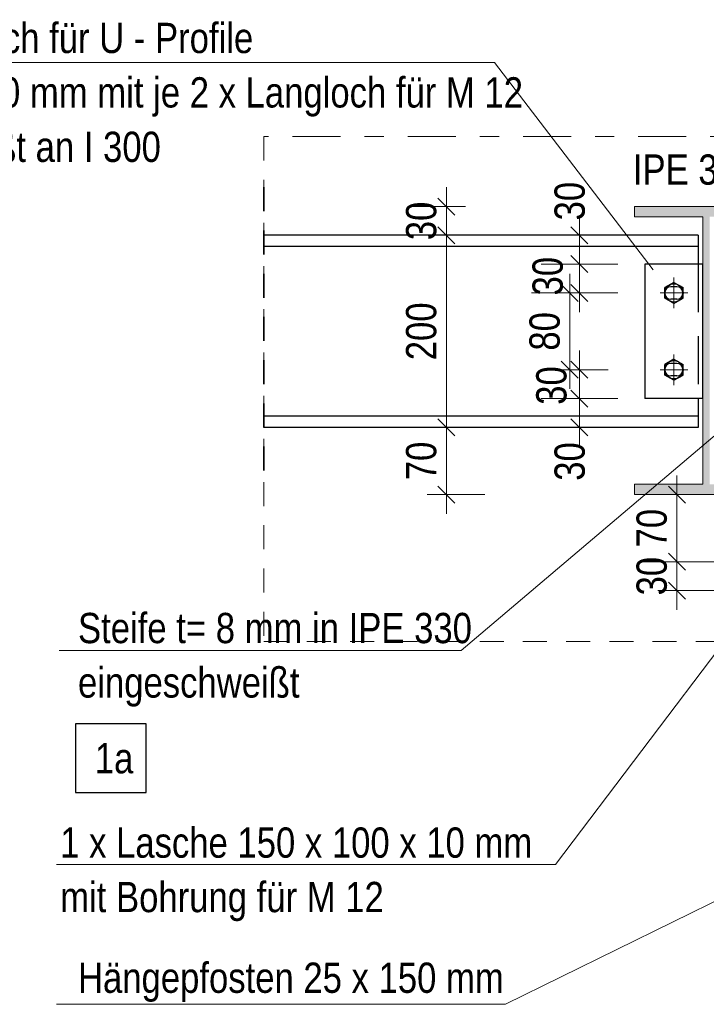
# Model space of a CAD drawing. Header units: millimetres. Extents: x 0 to 91, y -53.4 to 42.
# Tile 173 of 180: x 51.8 to 55.4, y 7.8 to 12.9. Entities that reach past the tile are written whole.
import ezdxf

# ---------------------------------------------------------------- set-up
doc = ezdxf.new("R2010")
doc.units = ezdxf.units.MM
for name, pattern in [('DASHDOT', [1, 0.5, -0.25, 0, -0.25]), ('HIDDEN', [0.375, 0.25, -0.125]), ('HIDDENX2', [0.75, 0.5, -0.25])]:
    doc.linetypes.add(name, pattern=pattern)
for name, color, linetype, lineweight in [('Achsen', 7, 'Continuous', 20), ('Schraffuren', 7, 'Continuous', 20), ('Text', 7, 'Continuous', 20)]:
    doc.layers.add(name, color=color, linetype=linetype, lineweight=lineweight)
doc.styles.add('Arial Narrow', font='ARIALN.TTF')
doc.dimstyles.new('Arch_Strakon_dimstyle', dxfattribs={"dimtxt": 1, "dimasz": 1, "dimexe": 1.25, "dimexo": 0.0625, "dimgap": 1, "dimtad": 0, "dimdec": 5, "dimzin": 12, "dimdsep": 46, "dimtxsty": 'Arial Narrow', "dimblk": 'Arrowhead_Tick', "dimsah": 1, "dimcen": 0, "dimse1": 1, "dimse2": 1, "dimclrd": 6, "dimclrt": 2, "dimazin": 0, "dimtfac": 1, "dimtdec": 4, "dimtmove": 0, "dimatfit": 3, "dimldrblk": 'NONE', "dimfxl": 1, "dimtvp": 1, "dimtolj": 1, "dimtzin": 0, "dimlwd": 13, "dimarcsym": 2})

# ---------------------------------------------------------------- blocks, each defined once
blk = doc.blocks.new('Arrowhead_Tick')
at = {"color": 0, "linetype": 'Continuous', "lineweight": -2}
for p, q in [((0, 20), (0, -10)), ((-1, 0), (0, 0)), ((10, 0), (0, 0))]:
    blk.add_line(p, q, dxfattribs=at)
at = {"color": 2, "linetype": 'Continuous', "lineweight": 35}
blk.add_line((4.42, 4.42), (-4.42, -4.42), dxfattribs=at)
blk = doc.blocks.new('*D789')
at = {"color": 6, "linetype": 'Continuous', "lineweight": 13}
blk.add_line((55.2677, 9.9275), (55.2677, 10.0575), dxfattribs=at)
at = {"layer": 'Defpoints', "color": 0}
for p in [(55.2677, 10.0675), (55.6564, 10.0675), (55.6564, 9.9175)]:
    blk.add_point(p, dxfattribs=at)
at = {"color": 6, "lineweight": 13, "xscale": 0.01, "yscale": 0.01, "zscale": 0.01}
for p, rotation in [((55.2677, 10.0675), 90), ((55.2677, 9.9175), 270)]:
    blk.add_blockref('Arrowhead_Tick', p, dxfattribs=dict(at, rotation=rotation))
at = {"color": 2, "lineweight": 35, "insert": (55.1373, 9.9925), "char_height": 0.1575, "attachment_point": 5, "rotation": 90, "style": 'Arial Narrow'}
blk.add_mtext('\\A1;30', dxfattribs=at)
blk = doc.blocks.new('_None')
blk = doc.blocks.new('*D790')
at = {"color": 6, "linetype": 'Continuous', "lineweight": 13}
blk.add_line((55.2677, 10.0775), (55.2677, 10.4075), dxfattribs=at)
at = {"layer": 'Defpoints', "color": 0}
for p in [(55.2677, 10.4175), (55.6564, 10.4175), (55.6564, 10.0675)]:
    blk.add_point(p, dxfattribs=at)
at = {"color": 6, "lineweight": 13, "xscale": 0.01, "yscale": 0.01, "zscale": 0.01}
for p, rotation in [((55.2677, 10.4175), 90), ((55.2677, 10.0675), 270)]:
    blk.add_blockref('Arrowhead_Tick', p, dxfattribs=dict(at, rotation=rotation))
at = {"color": 2, "lineweight": 35, "insert": (55.1373, 10.2425), "char_height": 0.1575, "attachment_point": 5, "rotation": 90, "style": 'Arial Narrow'}
blk.add_mtext('\\A1;70', dxfattribs=at)
blk = doc.blocks.new('*D791')
at = {"color": 6, "linetype": 'Continuous', "lineweight": 13}
blk.add_line((54.0677, 10.4275), (54.0677, 10.7575), dxfattribs=at)
at = {"layer": 'Defpoints', "color": 0}
for p in [(53.1164, 10.7675), (54.0677, 10.7675), (55.0463, 10.4175)]:
    blk.add_point(p, dxfattribs=at)
at = {"color": 6, "lineweight": 13, "xscale": 0.01, "yscale": 0.01, "zscale": 0.01}
for p, rotation in [((54.0677, 10.7675), 90), ((54.0677, 10.4175), 270)]:
    blk.add_blockref('Arrowhead_Tick', p, dxfattribs=dict(at, rotation=rotation))
at = {"color": 2, "lineweight": 35, "insert": (53.9373, 10.5925), "char_height": 0.1575, "attachment_point": 5, "rotation": 90, "style": 'Arial Narrow'}
blk.add_mtext('\\A1;70', dxfattribs=at)
blk = doc.blocks.new('*D792')
at = {"color": 6, "linetype": 'Continuous', "lineweight": 13}
blk.add_line((54.0677, 10.7775), (54.0677, 11.7575), dxfattribs=at)
at = {"layer": 'Defpoints', "color": 0}
for p in [(53.1164, 11.7675), (54.0677, 11.7675), (53.1164, 10.7675)]:
    blk.add_point(p, dxfattribs=at)
at = {"color": 6, "lineweight": 13, "xscale": 0.01, "yscale": 0.01, "zscale": 0.01}
for p, rotation in [((54.0677, 11.7675), 90), ((54.0677, 10.7675), 270)]:
    blk.add_blockref('Arrowhead_Tick', p, dxfattribs=dict(at, rotation=rotation))
at = {"color": 2, "lineweight": 35, "insert": (53.9373, 11.2675), "char_height": 0.1575, "attachment_point": 5, "rotation": 90, "style": 'Arial Narrow'}
blk.add_mtext('\\A1;200', dxfattribs=at)
blk = doc.blocks.new('*D793')
at = {"color": 6, "linetype": 'Continuous', "lineweight": 13}
blk.add_line((54.0677, 11.7775), (54.0677, 11.9075), dxfattribs=at)
at = {"layer": 'Defpoints', "color": 0}
for p in [(54.0677, 11.9175), (55.0463, 11.9175), (53.1164, 11.7675)]:
    blk.add_point(p, dxfattribs=at)
at = {"color": 6, "lineweight": 13, "xscale": 0.01, "yscale": 0.01, "zscale": 0.01}
for p, rotation in [((54.0677, 11.9175), 90), ((54.0677, 11.7675), 270)]:
    blk.add_blockref('Arrowhead_Tick', p, dxfattribs=dict(at, rotation=rotation))
at = {"color": 2, "lineweight": 35, "insert": (53.9373, 11.8425), "char_height": 0.1575, "attachment_point": 5, "rotation": 90, "style": 'Arial Narrow'}
blk.add_mtext('\\A1;30', dxfattribs=at)
blk = doc.blocks.new('*D794')
at = {"color": 6, "linetype": 'Continuous', "lineweight": 13}
blk.add_line((54.7603, 10.7775), (54.7603, 10.9075), dxfattribs=at)
at = {"layer": 'Defpoints', "color": 0}
for p in [(54.7603, 10.9175), (55.1016, 10.9175), (55.3786, 10.7675)]:
    blk.add_point(p, dxfattribs=at)
at = {"color": 6, "lineweight": 13, "xscale": 0.01, "yscale": 0.01, "zscale": 0.01}
for p, rotation in [((54.7603, 10.9175), 90), ((54.7603, 10.7675), 270)]:
    blk.add_blockref('Arrowhead_Tick', p, dxfattribs=dict(at, rotation=rotation))
at = {"color": 2, "lineweight": 35, "insert": (54.7103, 10.5896), "char_height": 0.1575, "attachment_point": 5, "rotation": 90, "style": 'Arial Narrow'}
blk.add_mtext('\\A1;30', dxfattribs=at)
blk = doc.blocks.new('*D795')
at = {"color": 6, "linetype": 'Continuous', "lineweight": 13}
blk.add_line((54.7603, 10.9275), (54.7603, 11.0575), dxfattribs=at)
at = {"layer": 'Defpoints', "color": 0}
for p in [(54.7603, 11.0675), (55.2041, 11.0675), (55.1016, 10.9175)]:
    blk.add_point(p, dxfattribs=at)
at = {"color": 6, "lineweight": 13, "xscale": 0.01, "yscale": 0.01, "zscale": 0.01}
for p, rotation in [((54.7603, 11.0675), 90), ((54.7603, 10.9175), 270)]:
    blk.add_blockref('Arrowhead_Tick', p, dxfattribs=dict(at, rotation=rotation))
at = {"color": 2, "lineweight": 35, "insert": (54.6151, 10.9853), "char_height": 0.1575, "attachment_point": 5, "rotation": 90, "style": 'Arial Narrow'}
blk.add_mtext('\\A1;30', dxfattribs=at)
blk = doc.blocks.new('*D796')
at = {"color": 6, "linetype": 'Continuous', "lineweight": 13}
blk.add_line((54.7103, 11.0775), (54.7103, 11.4575), dxfattribs=at)
at = {"layer": 'Defpoints', "color": 0}
for p in [(54.7103, 11.4675), (55.2041, 11.4675), (55.2041, 11.0675)]:
    blk.add_point(p, dxfattribs=at)
at = {"color": 6, "lineweight": 13, "xscale": 0.01, "yscale": 0.01, "zscale": 0.01}
for p, rotation in [((54.7103, 11.4675), 90), ((54.7103, 11.0675), 270)]:
    blk.add_blockref('Arrowhead_Tick', p, dxfattribs=dict(at, rotation=rotation))
at = {"color": 2, "lineweight": 35, "insert": (54.5799, 11.2675), "char_height": 0.1575, "attachment_point": 5, "rotation": 90, "style": 'Arial Narrow'}
blk.add_mtext('\\A1;80', dxfattribs=at)
blk = doc.blocks.new('*D797')
at = {"color": 6, "linetype": 'Continuous', "lineweight": 13}
blk.add_line((54.7603, 11.4775), (54.7603, 11.6075), dxfattribs=at)
at = {"layer": 'Defpoints', "color": 0}
for p in [(54.7603, 11.6175), (55.1016, 11.6175), (55.2041, 11.4675)]:
    blk.add_point(p, dxfattribs=at)
at = {"color": 6, "lineweight": 13, "xscale": 0.01, "yscale": 0.01, "zscale": 0.01}
for p, rotation in [((54.7603, 11.6175), 90), ((54.7603, 11.4675), 270)]:
    blk.add_blockref('Arrowhead_Tick', p, dxfattribs=dict(at, rotation=rotation))
at = {"color": 2, "lineweight": 35, "insert": (54.5958, 11.5547), "char_height": 0.1575, "attachment_point": 5, "rotation": 90, "style": 'Arial Narrow'}
blk.add_mtext('\\A1;30', dxfattribs=at)
blk = doc.blocks.new('*D798')
at = {"color": 6, "linetype": 'Continuous', "lineweight": 13}
blk.add_line((54.7603, 11.6275), (54.7603, 11.7575), dxfattribs=at)
at = {"layer": 'Defpoints', "color": 0}
for p in [(54.7603, 11.7675), (55.3786, 11.7675), (55.1016, 11.6175)]:
    blk.add_point(p, dxfattribs=at)
at = {"color": 6, "lineweight": 13, "xscale": 0.01, "yscale": 0.01, "zscale": 0.01}
for p, rotation in [((54.7603, 11.7675), 90), ((54.7603, 11.6175), 270)]:
    blk.add_blockref('Arrowhead_Tick', p, dxfattribs=dict(at, rotation=rotation))
at = {"color": 2, "lineweight": 35, "insert": (54.7103, 11.9455), "char_height": 0.1575, "attachment_point": 5, "rotation": 90, "style": 'Arial Narrow'}
blk.add_mtext('\\A1;30', dxfattribs=at)

msp = doc.modelspace()

# ---------------------------------------------------------------- hatches: boundary and pattern name
at = {"layer": 'Schraffuren', "lineweight": 13, "true_color": 0x4682b4}
msp.add_hatch(color=145, dxfattribs=at).paths.add_polyline_path([(55.0463064, 10.417526), (55.7963064, 10.417526), (55.7963064, 10.471026), (55.4390564, 10.471026), (55.4390564, 11.864026), (55.7963064, 11.864026), (55.7963064, 11.917526), (55.0463064, 11.917526), (55.0463064, 11.864026), (55.4035564, 11.864026), (55.4035564, 10.471026), (55.0463064, 10.471026)])

# ---------------------------------------------------------------- linework, layer by layer
at = {"color": 5, "linetype": 'Continuous', "lineweight": 18}
for p, q in [((54.3188598, 12.6671097), (50.9583404, 12.6671097)), ((54.3188598, 12.6671097), (55.1443477, 11.5880112)), ((54.1438228, 9.605943), (55.5796438, 10.8237828)), ((54.6359287, 8.4911875), (55.6954982, 9.8929097)), ((54.1438228, 9.605943), (52.0516427, 9.605943)), ((54.6359287, 8.4911875), (52.0382176, 8.4911875)), ((55.7484518, 8.4382134), (54.3757758, 7.7627335)), ((54.3757758, 7.7627335), (52.0382176, 7.7627335))]:
    msp.add_line(p, q, dxfattribs=at)
at = {"color": 9, "linetype": 'DASHDOT', "lineweight": 0, "ltscale": 0.5}
msp.add_line((58.9168191, 12.2823015), (53.1164477, 12.2823015), dxfattribs=at)
at = {"color": 9, "linetype": 'HIDDEN', "lineweight": 0, "ltscale": 0.5}
for p, q in [((53.1164477, 12.2823015), (53.1164477, 9.6524678)), ((53.1164477, 9.6524678), (58.9168191, 9.6524678))]:
    msp.add_line(p, q, dxfattribs=at)
at = {"color": 2, "linetype": 'HIDDEN', "lineweight": 35, "ltscale": 0.5}
msp.add_line((53.1164477, 12.017526), (53.1164477, 10.517526), dxfattribs=at)
at = {"color": 3, "linetype": 'Continuous', "lineweight": 25}
for p, q in [((55.3785564, 11.7675201), (53.1164477, 11.7675201)), ((55.3785564, 11.767526), (55.3785564, 11.710026)), ((55.3785564, 11.710026), (53.1164477, 11.710026)), ((55.3785564, 11.710026), (55.3785564, 11.617526)), ((55.4016495, 11.617526), (55.1016495, 11.617526)), ((55.1016495, 11.617526), (55.1016495, 10.917526)), ((55.4016495, 11.617526), (55.4016495, 10.917526)), ((55.2525564, 11.5223743), (55.2050564, 11.4949501)), ((55.2050564, 11.4401018), (55.2050564, 11.4949501)), ((55.2666495, 11.500026), (55.2366495, 11.500026)), ((55.2525564, 11.5223743), (55.3000564, 11.4949501)), ((55.3000564, 11.4401018), (55.3000564, 11.4949501)), ((55.2525564, 11.4126777), (55.2050564, 11.4401018)), ((55.2666495, 11.435026), (55.2366495, 11.435026)), ((55.2525564, 11.4126777), (55.3000564, 11.4401018)), ((55.2525564, 11.1223743), (55.2050564, 11.0949501)), ((55.2050564, 11.0401018), (55.2050564, 11.0949501)), ((55.2666495, 11.100026), (55.2366495, 11.100026)), ((55.2525564, 11.1223743), (55.3000564, 11.0949501)), ((55.3000564, 11.0401018), (55.3000564, 11.0949501)), ((55.2525564, 11.0126777), (55.2050564, 11.0401018)), ((55.2666495, 11.035026), (55.2366495, 11.035026)), ((55.2525564, 11.0126777), (55.3000564, 11.0401018)), ((55.4016495, 10.917526), (55.1016495, 10.917526)), ((55.3785564, 10.917526), (55.3785564, 10.825026)), ((55.3785564, 10.825026), (53.1164477, 10.825026)), ((55.3785564, 10.825026), (55.3785564, 10.767526)), ((55.3785564, 10.767526), (53.1164477, 10.767526))]:
    msp.add_line(p, q, dxfattribs=at)
at = {"color": 3, "linetype": 'HIDDENX2', "lineweight": 25, "ltscale": 0.5}
msp.add_line((55.3785564, 11.617526), (55.3785564, 10.917526), dxfattribs=at)
at = {"color": 5, "linetype": 'DASHDOT', "lineweight": 18, "ltscale": 0.5}
for p, q in [((55.2525564, 11.5473743), (55.2525564, 11.3876777)), ((55.1800564, 11.467526), (55.3250564, 11.467526)), ((55.2525564, 11.1473743), (55.2525564, 10.9876777)), ((55.1800564, 11.067526), (55.3250564, 11.067526))]:
    msp.add_line(p, q, dxfattribs=at)
at = {"color": 3, "linetype": 'Continuous', "lineweight": 25}
for centre in [(55.2525564, 11.467526), (55.2525564, 11.067526)]:
    msp.add_circle(centre, 0.0475, dxfattribs=at)
for centre, start, end in [((55.2366495, 11.467526), 90, 270), ((55.2666495, 11.467526), 270, 90), ((55.2366495, 11.067526), 90, 270), ((55.2666495, 11.067526), 270, 90)]:
    msp.add_arc(centre, 0.0325, start, end, dxfattribs=at)
at = {"layer": 'Achsen', "color": 3, "linetype": 'Continuous', "lineweight": 25}
for p, q in [((52.5053775, 9.2232218), (52.137412, 9.2232218)), ((52.137412, 9.2232218), (52.137412, 8.8657218)), ((52.5053775, 8.8657218), (52.5053775, 9.2232218)), ((52.137412, 8.8657218), (52.5053775, 8.8657218))]:
    msp.add_line(p, q, dxfattribs=at)
at = {"layer": 'Text', "color": 5, "linetype": 'Continuous', "lineweight": 18}
for p, q in [((55.7963064, 11.917526), (55.0463064, 11.917526)), ((55.0463064, 11.917526), (55.0463064, 11.864026)), ((55.4035564, 11.864026), (55.0463064, 11.864026)), ((55.4035564, 11.864026), (55.4035564, 10.471026)), ((55.4035564, 10.471026), (55.0463064, 10.471026)), ((55.0463064, 10.471026), (55.0463064, 10.417526)), ((55.7963064, 10.417526), (55.0463064, 10.417526))]:
    msp.add_line(p, q, dxfattribs=at)

# ---------------------------------------------------------------- texts
at = {"color": 2, "lineweight": 35, "style": 'Arial Narrow'}
for s, p in [('Anschlußblech für U - Profile', (50.7658519, 12.7166861)), ('140 x 60 x 10 mm mit je 2 x Langloch für M 12', (50.7658519, 12.4331861)), ('angeschweißt an I 300', (50.7658519, 12.1496861)), ('IPE 300', (55.0385692, 12.0313023)), ('Steife t= 8 mm in IPE 330', (52.149718, 9.6435566)), ('eingeschweißt', (52.149718, 9.3600566)), ('1 x Lasche 150 x 100 x 10 mm', (52.0570097, 8.5261923)), ('mit Bohrung für M 12', (52.0570097, 8.2426923)), ('Hängepfosten 25 x 150 mm', (52.149718, 7.8224234))]:
    msp.add_text(s, height=0.1575, dxfattribs=at).set_placement(p)
at = {"layer": 'Achsen', "color": 2, "lineweight": 35, "style": 'Arial Narrow'}
msp.add_text('1a', height=0.1575, dxfattribs=at).set_placement((52.237412, 8.9657218))

# ---------------------------------------------------------------- dimensions: what is measured, and where the dimension line sits
at = {"lineweight": 35}
for base, p1, p2, text, override, picture, middle in [((54.7602948, 11.767526), (55.1016495, 11.617526), (55.3785564, 11.767526), '30', {"dimscale": 0.01, "dimtxt": 15.75, "dimasz": 1, "dimgap": 5, "dimtad": 1, "dimjust": 4, "dimtih": 0, "dimtoh": 0, "dimdec": 6, "dimdsep": 46, "dimtxsty": 'Arial Narrow', "dimclrd": 6, "dimclrt": 2, "dimtix": 0, "dimtofl": 255, "dimtmove": 2, "dimatfit": 2, "dimfxl": 0, "dimfxlon": 0, "dimtvp": 31.746032, "dimlwd": 13}, '*D798', (54.7102948, 11.945501)), ((54.0677326, 11.917526), (53.1164477, 11.7675201), (55.0463064, 11.917526), '30', {"dimscale": 0.01, "dimtxt": 15.75, "dimasz": 1, "dimgap": 5, "dimtad": 1, "dimjust": 0, "dimtih": 0, "dimtoh": 0, "dimdec": 6, "dimdsep": 46, "dimtxsty": 'Arial Narrow', "dimclrd": 6, "dimclrt": 2, "dimtix": 1, "dimtofl": 255, "dimtmove": 0, "dimatfit": 2, "dimfxl": 0, "dimfxlon": 0, "dimtvp": 31.746032, "dimlwd": 13}, '*D793', (54.0677326, 11.8425231)), ((54.0677326, 11.7675201), (53.1164477, 10.767526), (53.1164477, 11.7675201), '200', {"dimscale": 0.01, "dimtxt": 15.75, "dimasz": 1, "dimgap": 5, "dimtad": 1, "dimjust": 0, "dimtih": 0, "dimtoh": 0, "dimdec": 6, "dimdsep": 46, "dimtxsty": 'Arial Narrow', "dimclrd": 6, "dimclrt": 2, "dimtix": 1, "dimtofl": 255, "dimtmove": 0, "dimatfit": 2, "dimfxl": 0, "dimfxlon": 0, "dimtvp": 31.746032, "dimlwd": 13}, '*D792', (54.0677326, 11.2675231)), ((54.7602948, 11.617526), (55.2041495, 11.467526), (55.1016495, 11.617526), '30', {"dimscale": 0.01, "dimtxt": 15.75, "dimasz": 1, "dimgap": 5, "dimtad": 0, "dimjust": 0, "dimtih": 0, "dimtoh": 0, "dimdec": 6, "dimdsep": 46, "dimtxsty": 'Arial Narrow', "dimclrd": 6, "dimclrt": 2, "dimtix": 0, "dimtofl": 255, "dimtmove": 2, "dimatfit": 2, "dimfxl": 0, "dimfxlon": 0, "dimtvp": 31.746032, "dimlwd": 13}, '*D797', (54.5957819, 11.554656)), ((54.7102948, 11.467526), (55.2041495, 11.067526), (55.2041495, 11.467526), '80', {"dimscale": 0.01, "dimtxt": 15.75, "dimasz": 1, "dimgap": 5, "dimtad": 1, "dimjust": 0, "dimtih": 0, "dimtoh": 0, "dimdec": 6, "dimdsep": 46, "dimtxsty": 'Arial Narrow', "dimclrd": 6, "dimclrt": 2, "dimtix": 1, "dimtofl": 255, "dimtmove": 0, "dimatfit": 2, "dimfxl": 0, "dimfxlon": 0, "dimtvp": 31.746032, "dimlwd": 13}, '*D796', (54.7102948, 11.267526)), ((54.7602948, 11.067526), (55.1016495, 10.917526), (55.2041495, 11.067526), '30', {"dimscale": 0.01, "dimtxt": 15.75, "dimasz": 1, "dimgap": 5, "dimtad": 0, "dimjust": 0, "dimtih": 0, "dimtoh": 0, "dimdec": 6, "dimdsep": 46, "dimtxsty": 'Arial Narrow', "dimclrd": 6, "dimclrt": 2, "dimtix": 0, "dimtofl": 255, "dimtmove": 2, "dimatfit": 2, "dimfxl": 0, "dimfxlon": 0, "dimtvp": 31.746032, "dimlwd": 13}, '*D795', (54.6151364, 10.9853015)), ((54.7602948, 10.917526), (55.3785564, 10.767526), (55.1016495, 10.917526), '30', {"dimscale": 0.01, "dimtxt": 15.75, "dimasz": 1, "dimgap": 5, "dimtad": 1, "dimjust": 0, "dimtih": 0, "dimtoh": 0, "dimdec": 6, "dimdsep": 46, "dimtxsty": 'Arial Narrow', "dimclrd": 6, "dimclrt": 2, "dimtix": 0, "dimtofl": 255, "dimtmove": 2, "dimatfit": 2, "dimfxl": 0, "dimfxlon": 0, "dimtvp": 31.746032, "dimlwd": 13}, '*D794', (54.7102948, 10.589551)), ((54.0677326, 10.767526), (55.0463064, 10.417526), (53.1164477, 10.767526), '70', {"dimscale": 0.01, "dimtxt": 15.75, "dimasz": 1, "dimgap": 5, "dimtad": 1, "dimjust": 0, "dimtih": 0, "dimtoh": 0, "dimdec": 6, "dimdsep": 46, "dimtxsty": 'Arial Narrow', "dimclrd": 6, "dimclrt": 2, "dimtix": 1, "dimtofl": 255, "dimtmove": 0, "dimatfit": 2, "dimfxl": 0, "dimfxlon": 0, "dimtvp": 31.746032, "dimlwd": 13}, '*D791', (54.0677326, 10.592526)), ((55.2677326, 10.417526), (55.6563984, 10.067526), (55.6563984, 10.417526), '70', {"dimscale": 0.01, "dimtxt": 15.75, "dimasz": 1, "dimgap": 5, "dimtad": 1, "dimjust": 0, "dimtih": 0, "dimtoh": 0, "dimdec": 6, "dimdsep": 46, "dimtxsty": 'Arial Narrow', "dimclrd": 6, "dimclrt": 2, "dimtix": 1, "dimtofl": 255, "dimtmove": 0, "dimatfit": 2, "dimfxl": 0, "dimfxlon": 0, "dimtvp": 31.746032, "dimlwd": 13}, '*D790', (55.2677326, 10.242526)), ((55.2677326, 10.067526), (55.6563984, 9.917526), (55.6563984, 10.067526), '30', {"dimscale": 0.01, "dimtxt": 15.75, "dimasz": 1, "dimgap": 5, "dimtad": 1, "dimjust": 0, "dimtih": 0, "dimtoh": 0, "dimdec": 6, "dimdsep": 46, "dimtxsty": 'Arial Narrow', "dimclrd": 6, "dimclrt": 2, "dimtix": 1, "dimtofl": 255, "dimtmove": 0, "dimatfit": 2, "dimfxl": 0, "dimfxlon": 0, "dimtvp": 31.746032, "dimlwd": 13}, '*D789', (55.2677326, 9.992526))]:
    dim = msp.add_linear_dim(base=base, p1=p1, p2=p2, angle=90, text=text, dimstyle='Arch_Strakon_dimstyle', override=override, dxfattribs=at)
    dim.commit()
    dim.dimension.update_dxf_attribs({"geometry": picture, "text_midpoint": middle, "dimtype": 160})

doc.saveas('drawing.dxf')
